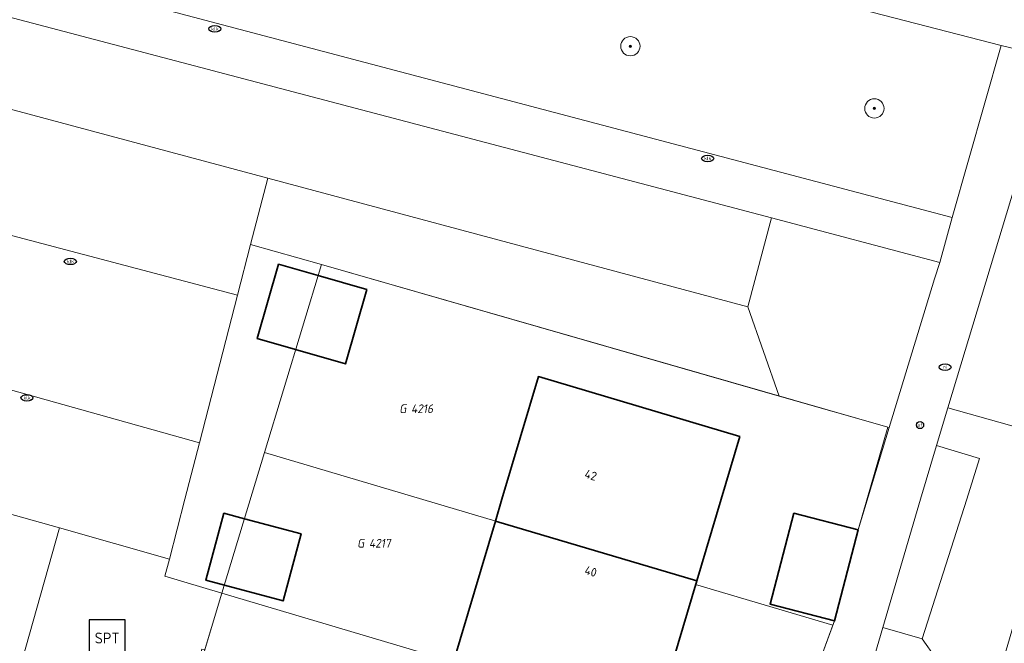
# Model space of a CAD drawing. Header units: metres. Extents: x 253395 to 254027, y 592765 to 593194.
# Tile 142 of 173: x 253805 to 253846, y 592994 to 593020. Entities that reach past the tile are written whole.
import ezdxf
from ezdxf.enums import TextEntityAlignment as Align
from ezdxf.lldxf.tags import DXFTag

# ---------------------------------------------------------------- set-up
doc = ezdxf.new("R2010")
doc.units = ezdxf.units.M
for name, color, linetype, lineweight in [('B-WE-GR-BEPLANTING_CULTUUR_BODEMBEDEKKER-GV', 254, 'Continuous', 18), ('B-WE-GR-BEPLANTING_CULTUUR_HEESTERS-GV', 254, 'Continuous', 18), ('B-WE-GR-BOOM-S', 254, 'Continuous', 25), ('B-WE-IE-MEUBILAIR-S', 254, 'Continuous', 25), ('B-WE-IE-MEUBILAIR_WEGMEUBILAIR-S', 254, 'Continuous', 25), ('B-WE-KG-GRENS_PERCEEL-G', 254, 'KG-PERCEEL-SO', 18), ('B-WE-KG-GRENS_PERCEEL-S', 254, 'Continuous', 25), ('B-WE-OG-BEBOUWING-GV', 254, 'Continuous', 35), ('B-WE-OG-BEBOUWING-T18', 254, 'Continuous', 18), ('B-WE-OG-TERREIN_BEGROEID-GV', 254, 'Continuous', 18), ('B-WE-OG-TERREIN_ERF-GV', 254, 'Continuous', 18), ('B-WE-VH-OPENVERHARDING-GV', 254, 'Continuous', 18)]:
    doc.layers.add(name, color=color, linetype=linetype, lineweight=lineweight)
doc.styles.add('NLCS-ISO', font='txt')
doc.styles.add('NLCS-ISO-M200-T18', font='txt', dxfattribs={"height": 0.36})
doc.styles.get("Standard").update_dxf_attribs({"font": 'simplex.shx'})
tags = doc.linetypes.add('KG-PERCEEL-SO', pattern='A,5.5,-2,["P",Standard,S=1.8,R=0,X=-0.5,Y=-0.9],-2,5.5,-2,[5,NLCS.SHX,S=0.75,R=0,X=0,Y=0],-2', length=19).pattern_tags.tags
tags[6] = DXFTag(74, 10)

# ---------------------------------------------------------------- blocks, each defined once
blk = doc.blocks.new('SIE-MEUBILAIR_PAAL_AFSLUITPAAL-SO')
blk.add_circle((0, 0), 0.75)
at = {"style": 'NLCS-ISO'}
blk.add_text('af', height=0.75, dxfattribs=at).set_placement((0, 0.05), align=Align.MIDDLE_CENTER)
blk = doc.blocks.new('SIE-MEUBILAIR_PUT_RIOOLPUT-SO')
blk.add_ellipse((0, 0), major_axis=(1.25, 0), ratio=0.54)
at = {"style": 'NLCS-ISO'}
blk.add_text('ri', height=0.75, dxfattribs=at).set_placement((-0.04, 0.07), align=Align.MIDDLE_CENTER)
blk = doc.blocks.new('SIE-MEUBILAIR_PUT_KOLK-SO')
blk.add_ellipse((0, 0), major_axis=(1.25, 0), ratio=0.54)
at = {"style": 'NLCS-ISO'}
blk.add_text('klk', height=0.75, dxfattribs=at).set_placement((0.03, 0), align=Align.MIDDLE_CENTER)
blk = doc.blocks.new('SIE-WEG_SPEELTOESTEL-SO')
at = {"flags": 128}
blk.add_lwpolyline([(-3.75, -3.75), (3.75, -3.75), (3.75, 3.75), (-3.75, 3.75)], close=True, dxfattribs=at)
at = {"style": 'NLCS-ISO'}
blk.add_text('SPT', height=2.25, dxfattribs=at).set_placement((0, 0), align=Align.MIDDLE_CENTER)
blk = doc.blocks.new('SGR-BOOM_GBKN-SO')
at = {"linetype": 'ByBlock', "lineweight": 18}
h = blk.add_hatch(color=0, dxfattribs=at)
h.dxf.hatch_style = 1
edge = h.paths.add_edge_path()
edge.add_arc((0, 0), 0.25, 0, 360)
at = {"color": 0, "linetype": 'ByBlock', "lineweight": 18}
for radius in [2, 0.25]:
    blk.add_circle((0, 0), radius, dxfattribs=at)
at = {"color": 0, "linetype": 'ByBlock', "lineweight": 18, "style": 'NLCS-ISO'}
blk.add_attdef('SOORT', (2.5, 0), '', height=1.5, dxfattribs=at)
blk = doc.blocks.new('SKG-PERCEELNUMMER-SO')
at = {"style": 'NLCS-ISO', "oblique": 10, "flags": 1}
for tag, p in [('GEMEENTECODE', (0, 2.55)), ('PERCEELGROOTTE', (0, -2.45))]:
    blk.add_attdef(tag, text='', height=1.8, dxfattribs=at).set_placement(p, align=Align.MIDDLE_CENTER)
at = {"style": 'NLCS-ISO', "oblique": 10}
blk.add_attdef('SECTIE', text='', height=1.8, dxfattribs=at).set_placement((-0.5, 0), align=Align.MIDDLE_RIGHT)
blk.add_attdef('PERCEELNUMMER', text='', height=1.8, dxfattribs=at).set_placement((0.5, 0), align=Align.MIDDLE_LEFT)

msp = doc.modelspace()

# ---------------------------------------------------------------- linework, layer by layer
at = {"layer": 'B-WE-GR-BEPLANTING_CULTUUR_BODEMBEDEKKER-GV'}
msp.add_lwpolyline([(253844.611, 593000), (253845.148, 593001.685), (253843.361, 593002.228), (253842.69, 593000), (253841.13, 592994.668), (253842.762, 592994.191)], close=True, dxfattribs=at)
at = {"layer": 'B-WE-GR-BEPLANTING_CULTUUR_HEESTERS-GV'}
for points in [[(253815.584, 593013.341), (253814.874, 593010.588), (253817.811, 593009.745), (253836.829, 593004.283), (253835.516, 593007.993)], [(253843.494, 593009.84), (253836.507, 593011.684), (253835.516, 593007.993), (253836.829, 593004.283), (253841.395, 593002.972), (253843.266, 593009.153)], [(253837.582, 592963.491), (253837.64, 592964.305), (253848.356, 593000.915), (253849.457, 593000.535), (253851.282, 593000), (253867.84, 592995.146), (253870.737, 592994.297), (253872.931, 592993.653), (253873.462, 592995.464), (253857.321, 593000), (253843.832, 593003.792), (253843.361, 593002.228), (253845.148, 593001.685), (253844.611, 593000), (253842.762, 592994.191), (253844.458, 592991.787), (253842.196, 592983.304), (253836.046, 592963.156), (253832.06, 592963.662), (253829.684, 592955.54), (253834.747, 592954.105), (253835.198, 592955.683)]]:
    msp.add_lwpolyline(points, close=True, dxfattribs=at)
at = {"layer": 'B-WE-KG-GRENS_PERCEEL-G'}
for points in [[(253815.452, 593001.944), (253817.811, 593009.745), (253841.335, 593002.989)], [(253841.335, 593002.989), (253840.108, 592998.72)], [(253813.684, 592996.098), (253815.452, 593001.944)], [(253833.397, 592996.602), (253815.452, 593001.944)], [(253840.108, 592998.72), (253839.121, 592994.943)], [(253833.397, 592996.602), (253833.354, 592996.458)], [(253839.05, 592994.763), (253833.354, 592996.458)], [(253811.915, 592990.249), (253813.684, 592996.098)], [(253831.653, 592990.746), (253813.684, 592996.098)], [(253839.121, 592994.943), (253839.05, 592994.763)], [(253839.05, 592994.763), (253838.437, 592993.105)]]:
    msp.add_lwpolyline(points, dxfattribs=at)
at = {"layer": 'B-WE-OG-BEBOUWING-GV'}
for points in [[(253817.674, 593009.29), (253816.036, 593009.761), (253815.148, 593006.673), (253816.743, 593006.215), (253818.81, 593005.621), (253819.697, 593008.709)], [(253835.184, 593002.602), (253826.825, 593005.091), (253825.309, 593000), (253825.038, 592999.09), (253833.397, 592996.602), (253834.409, 593000)], [(253814.619, 592999.189), (253813.768, 592999.418), (253813.02, 592996.631), (253813.783, 592996.426), (253816.222, 592995.771), (253816.97, 592998.558)], [(253840.108, 592998.72), (253837.435, 592999.418), (253836.448, 592995.642), (253839.121, 592994.943)], [(253833.397, 592996.602), (253825.038, 592999.09), (253823.295, 592993.236), (253831.653, 592990.746)]]:
    msp.add_lwpolyline(points, close=True, dxfattribs=at)
at = {"layer": 'B-WE-OG-TERREIN_BEGROEID-GV'}
for points in [[(253788.324, 593033.896), (253787.831, 593033.967), (253787.335, 593034.002), (253786.838, 593034.002), (253786.342, 593033.967), (253785.849, 593033.897), (253785.363, 593033.792), (253784.885, 593033.653), (253784.419, 593033.48), (253783.966, 593033.275), (253783.528, 593033.039), (253782.184, 593028.041), (253844.007, 593011.704), (253846.045, 593018.853), (253837.609, 593021.038), (253821.597, 593025.204), (253805.118, 593029.542), (253788.533, 593033.841)], [(253787.25, 593024.684), (253786.241, 593021.214), (253815.584, 593013.341), (253835.516, 593007.993), (253836.507, 593011.684)], [(253842.762, 592994.191), (253841.13, 592994.668), (253832.06, 592963.662), (253836.046, 592963.156), (253842.196, 592983.304), (253844.458, 592991.787)]]:
    msp.add_lwpolyline(points, close=True, dxfattribs=at)
msp.add_lwpolyline([(253803.214, 592964.931), (253805.649, 592972.982), (253806.601, 592976.129), (253806.361, 592976.206), (253807.266, 592979.023), (253808.414, 592978.671), (253810.467, 592985.46), (253809.974, 592985.611), (253811.187, 592989.582), (253811.669, 592989.435), (253812.093, 592990.836), (253812.071, 592990.842), (253812.854, 592993.775), (253812.972, 592993.743), (253813.684, 592996.098), (253811.317, 592996.803), (253811.499, 592997.509), (253806.938, 592998.803), (253789.908, 592938.473)], dxfattribs=at)
at = {"layer": 'B-WE-OG-TERREIN_ERF-GV'}
msp.add_lwpolyline([(253838.437, 592993.105), (253839.121, 592994.943), (253836.448, 592995.642), (253837.435, 592999.418), (253840.108, 592998.72), (253841.395, 593002.972), (253836.829, 593004.283), (253817.811, 593009.745), (253814.874, 593010.588), (253814.329, 593008.473), (253812.746, 593002.342), (253812.142, 593000), (253811.499, 592997.509), (253811.317, 592996.803), (253813.684, 592996.098), (253812.972, 592993.743)], dxfattribs=at)
for points in [[(253818.81, 593005.621), (253816.743, 593006.215), (253815.148, 593006.673), (253816.036, 593009.761), (253817.674, 593009.29), (253819.697, 593008.709)], [(253825.038, 592999.09), (253825.309, 593000), (253826.825, 593005.091), (253835.184, 593002.602), (253834.409, 593000), (253833.397, 592996.602), (253831.653, 592990.746), (253829.909, 592984.889), (253828.166, 592979.032), (253826.423, 592973.179), (253824.675, 592967.309), (253822.89, 592961.312), (253814.531, 592963.801), (253816.317, 592969.799), (253818.064, 592975.668), (253819.807, 592981.522), (253821.551, 592987.379), (253823.295, 592993.236)], [(253816.222, 592995.771), (253813.783, 592996.426), (253813.02, 592996.631), (253813.768, 592999.418), (253814.619, 592999.189), (253816.97, 592998.558)]]:
    msp.add_lwpolyline(points, close=True, dxfattribs=at)
at = {"layer": 'B-WE-VH-OPENVERHARDING-GV'}
for points in [[(253787.25, 593024.684), (253836.507, 593011.684), (253843.494, 593009.84), (253844.007, 593011.704), (253782.184, 593028.041)], [(253837.609, 593021.038), (253846.045, 593018.853), (253848.209, 593018.326)], [(253832.06, 592963.662), (253841.13, 592994.668), (253842.69, 593000), (253843.361, 593002.228), (253843.832, 593003.792), (253846.801, 593013.65), (253848.209, 593018.326), (253846.045, 593018.853), (253844.007, 593011.704), (253843.494, 593009.84), (253843.266, 593009.153), (253841.395, 593002.972), (253840.108, 592998.72), (253839.121, 592994.943), (253838.437, 592993.105)], [(253783.33, 593010.592), (253812.746, 593002.342), (253814.329, 593008.473), (253784.805, 593016.276)], [(253789.908, 592938.473), (253806.938, 592998.803), (253804.308, 592999.549)]]:
    msp.add_lwpolyline(points, dxfattribs=at)
for points in [[(253815.584, 593013.341), (253786.241, 593021.214), (253784.805, 593016.276), (253814.329, 593008.473), (253814.874, 593010.588)], [(253846.801, 593013.65), (253843.832, 593003.792), (253857.321, 593000), (253873.462, 592995.464), (253876.26, 593005.013), (253871.037, 593006.568)], [(253783.33, 593010.592), (253782.06, 593005.86), (253802.718, 593000), (253804.308, 592999.549), (253806.938, 592998.803), (253811.499, 592997.509), (253812.142, 593000), (253812.746, 593002.342)]]:
    msp.add_lwpolyline(points, close=True, dxfattribs=at)

# ---------------------------------------------------------------- block references
at = {"layer": 'B-WE-GR-BOOM-S', "xscale": 0.2, "yscale": 0.2, "zscale": 0.2}
for p in [(253830.644, 593018.821), (253840.776, 593016.236)]:
    msp.add_blockref('SGR-BOOM_GBKN-SO', p, dxfattribs=at)
at = {"layer": 'B-WE-IE-MEUBILAIR-S', "xscale": 0.2, "yscale": 0.2, "zscale": 0.2}
for name, p in [('SIE-MEUBILAIR_PUT_KOLK-SO', (253813.388, 593019.541)), ('SIE-MEUBILAIR_PUT_KOLK-SO', (253833.853, 593014.157)), ('SIE-MEUBILAIR_PUT_KOLK-SO', (253807.388, 593009.881)), ('SIE-MEUBILAIR_PUT_RIOOLPUT-SO', (253843.71, 593005.484)), ('SIE-MEUBILAIR_PUT_KOLK-SO', (253805.586, 593004.207)), ('SIE-MEUBILAIR_PAAL_AFSLUITPAAL-SO', (253842.671, 593003.082))]:
    msp.add_blockref(name, p, dxfattribs=at)
at = {"layer": 'B-WE-IE-MEUBILAIR_WEGMEUBILAIR-S', "xscale": 0.2, "yscale": 0.2, "zscale": 0.2}
msp.add_blockref('SIE-WEG_SPEELTOESTEL-SO', (253808.916, 592994.231), dxfattribs=at)
at = {"layer": 'B-WE-KG-GRENS_PERCEEL-S', "xscale": 0.2, "yscale": 0.2, "zscale": 0.2}
for p, values in [((253821.439, 593003.76), {'PERCEELNUMMER': '4216', 'SECTIE': 'G'}), ((253819.691, 592998.168), {'PERCEELNUMMER': '4217', 'SECTIE': 'G'})]:
    msp.add_blockref('SKG-PERCEELNUMMER-SO', p, dxfattribs=at).add_auto_attribs(values)

# ---------------------------------------------------------------- texts
at = {"layer": 'B-WE-OG-BEBOUWING-T18', "style": 'NLCS-ISO-M200-T18'}
for s, p in [('42', (253829, 593001)), ('40', (253829, 592997))]:
    msp.add_text(s, height=0.36, rotation=343.4, dxfattribs=at).set_placement(p, align=Align.MIDDLE)

doc.saveas('drawing.dxf')
